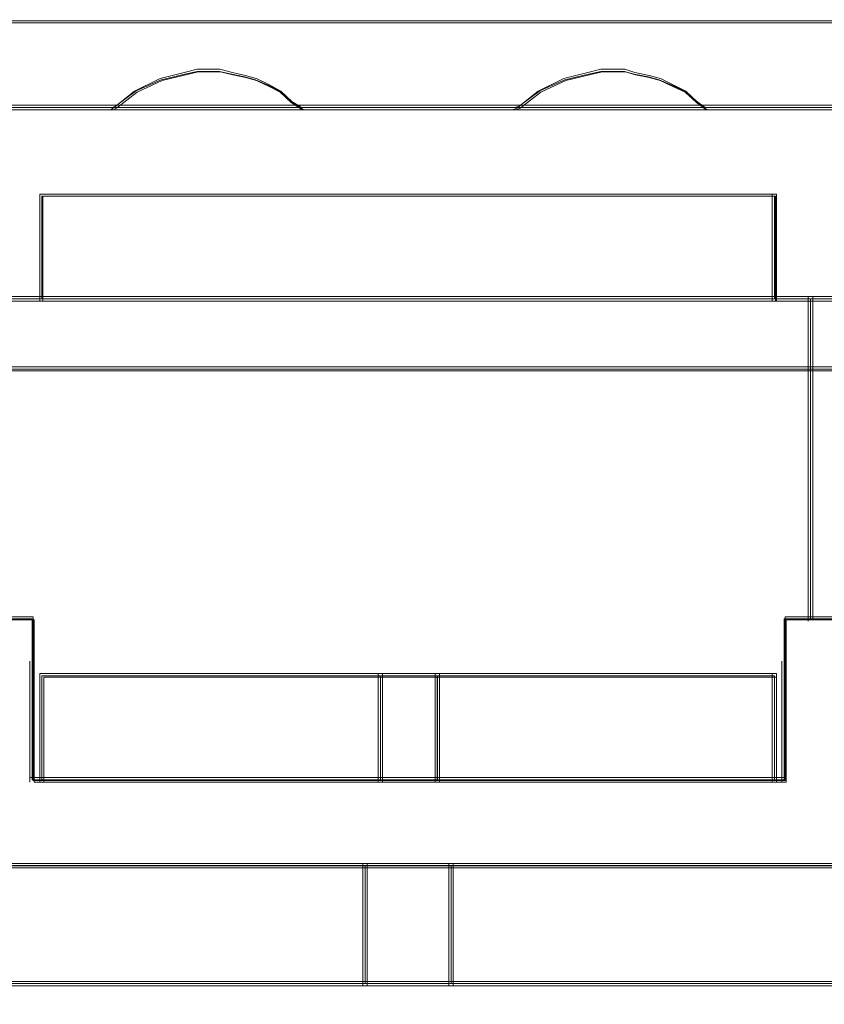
# Model space of a CAD drawing. Header units: millimetres. Extents: x -1290 to 1795, y -4192 to -1311.
# Tile 128 of 256: x 575.86 to 578.65, y -3303.58 to -3300.16. Entities that reach past the tile are written whole.
import ezdxf

# ---------------------------------------------------------------- set-up
doc = ezdxf.new("R2010")
doc.units = ezdxf.units.MM
doc.layers.add('$EL_istn', color=7, linetype='Continuous', lineweight=15)
doc.layers.add('Aparatura', color=7, linetype='Continuous', lineweight=13)
doc.styles.get("Standard").update_dxf_attribs({"font": 'ARIALN.TTF', "width": 0.8})
doc.dimstyles.new('100', dxfattribs={"dimtxt": 15, "dimasz": 10, "dimexe": 1.25, "dimexo": 0.625, "dimtad": 1, "dimdec": 0, "dimtxsty": 'Standard', "dimblk": 'OBLIQUE', "dimcen": 2.5, "dimadec": 0, "dimazin": 0, "dimtfac": 1, "dimtdec": 0, "dimtmove": 0, "dimatfit": 3, "dimldrblk": 'NONE', "dimfxl": 1, "dimarcsym": 0})

# ---------------------------------------------------------------- blocks, each defined once
blk = doc.blocks.new('_Oblique')
at = {"color": 0, "linetype": 'ByBlock', "lineweight": -2}
blk.add_line((-0.5, -0.5), (0.5, 0.5), dxfattribs=at)
blk = doc.blocks.new('*D43')
at = {"layer": '$EL_istn', "color": 0, "linetype": 'Continuous', "lineweight": -2, "ltscale": 0.1}
for p, q in [((605.2914, -3294.7164), (605.2914, -3319.5177)), ((518.0914, -3296.8148), (518.0914, -3319.5177)), ((518.0914, -3318.2677), (605.2914, -3318.2677))]:
    blk.add_line(p, q, dxfattribs=at)
at = {"layer": 'Defpoints', "color": 0}
for p in [(605.2914, -3294.0914), (518.0914, -3296.1898), (605.2914, -3318.2677)]:
    blk.add_point(p, dxfattribs=at)
at = {"layer": '$EL_istn', "color": 0, "linetype": 'ByBlock', "lineweight": -2, "xscale": 5, "yscale": 5, "zscale": 5, "rotation": 180}
blk.add_blockref('_Oblique', (518.0914, -3318.2677), dxfattribs=at)
at = {"layer": '$EL_istn', "color": 0, "linetype": 'ByBlock', "lineweight": -2, "xscale": 5, "yscale": 5, "zscale": 5}
blk.add_blockref('_Oblique', (605.2914, -3318.2677), dxfattribs=at)
at = {"layer": '$EL_istn', "color": 0, "lineweight": 5, "insert": (561.6914, -3313.5581), "char_height": 8, "attachment_point": 5}
blk.add_mtext('436', dxfattribs=at)
blk = doc.blocks.new('_None')

msp = doc.modelspace()

# ---------------------------------------------------------------- linework, layer by layer
at = {"layer": 'Aparatura', "lineweight": 13}
for points in [[(596.0784, -3300.1643), (561.8065, -3300.1643), (527.5442, -3300.1643)], [(596.0784, -3300.1643), (561.8065, -3300.1643), (527.5442, -3300.1643)], [(596.0784, -3300.1643), (561.8065, -3300.1643), (527.5442, -3300.1643)], [(596.0784, -3300.1643), (561.8065, -3300.1643), (527.5442, -3300.1643)], [(596.0705, -3300.1718), (561.8063, -3300.1718), (527.5517, -3300.1718)], [(596.0705, -3300.1718), (561.8063, -3300.1718), (527.5517, -3300.1718)], [(575.4388, -3300.4657), (576.1801, -3300.4657), (576.1897, -3300.4609), (576.2619, -3300.4079), (576.3486, -3300.3693), (576.4304, -3300.3501), (576.4737, -3300.3404), (576.5123, -3300.3404), (576.5508, -3300.3404), (576.5941, -3300.3501), (576.6374, -3300.3597), (576.6759, -3300.3693), (576.7192, -3300.3886), (576.7578, -3300.4079), (576.7963, -3300.4416), (576.8348, -3300.4657), (577.5761, -3300.4657), (577.5905, -3300.4609), (577.6627, -3300.4079), (577.7494, -3300.3693), (577.8312, -3300.3501), (577.8745, -3300.3404), (577.9131, -3300.3404), (577.9564, -3300.3404), (577.9901, -3300.3501), (578.0382, -3300.3597), (578.0767, -3300.3693), (578.12, -3300.3886), (578.1634, -3300.4079), (578.2019, -3300.4416), (578.2356, -3300.4657), (578.9769, -3300.4657)], [(575.4388, -3300.4657), (576.1801, -3300.4657), (576.1897, -3300.4609), (576.2619, -3300.4079), (576.3486, -3300.3693), (576.4304, -3300.3501), (576.4737, -3300.3404), (576.5123, -3300.3404), (576.5508, -3300.3404), (576.5941, -3300.3501), (576.6374, -3300.3597), (576.6759, -3300.3693), (576.7192, -3300.3886), (576.7578, -3300.4079), (576.7963, -3300.4416), (576.8348, -3300.4657), (577.5761, -3300.4657), (577.5905, -3300.4609), (577.6627, -3300.4079), (577.7494, -3300.3693), (577.8312, -3300.3501), (577.8745, -3300.3404), (577.9131, -3300.3404), (577.9564, -3300.3404), (577.9901, -3300.3501), (578.0382, -3300.3597), (578.0767, -3300.3693), (578.12, -3300.3886), (578.1634, -3300.4079), (578.2019, -3300.4416), (578.2356, -3300.4657), (578.9769, -3300.4657)], [(575.442, -3300.4732), (576.1835, -3300.4732), (576.1931, -3300.4682), (576.2654, -3300.4125), (576.352, -3300.3719), (576.4339, -3300.3517), (576.4772, -3300.3415), (576.5157, -3300.3415), (576.5543, -3300.3415), (576.5976, -3300.3517), (576.6409, -3300.3618), (576.6794, -3300.3719), (576.7228, -3300.3922), (576.7613, -3300.4125), (576.7998, -3300.4479), (576.8383, -3300.4732), (577.5798, -3300.4732), (577.5943, -3300.4682), (577.6665, -3300.4125), (577.7531, -3300.3719), (577.835, -3300.3517), (577.8783, -3300.3415), (577.9169, -3300.3415), (577.9602, -3300.3415), (577.9939, -3300.3517), (578.042, -3300.3618), (578.0806, -3300.3719), (578.1239, -3300.3922), (578.1672, -3300.4125), (578.2057, -3300.4479), (578.2394, -3300.4732), (578.9809, -3300.4732)], [(575.442, -3300.4732), (576.1835, -3300.4732), (576.1931, -3300.4682), (576.2654, -3300.4125), (576.352, -3300.3719), (576.4339, -3300.3517), (576.4772, -3300.3415), (576.5157, -3300.3415), (576.5543, -3300.3415), (576.5976, -3300.3517), (576.6409, -3300.3618), (576.6794, -3300.3719), (576.7228, -3300.3922), (576.7613, -3300.4125), (576.7998, -3300.4479), (576.8383, -3300.4732), (577.5798, -3300.4732), (577.5943, -3300.4682), (577.6665, -3300.4125), (577.7531, -3300.3719), (577.835, -3300.3517), (577.8783, -3300.3415), (577.9169, -3300.3415), (577.9602, -3300.3415), (577.9939, -3300.3517), (578.042, -3300.3618), (578.0806, -3300.3719), (578.1239, -3300.3922), (578.1672, -3300.4125), (578.2057, -3300.4479), (578.2394, -3300.4732), (578.9809, -3300.4732)], [(575.442, -3300.4732), (576.1835, -3300.4732), (576.1931, -3300.4682), (576.2654, -3300.4125), (576.352, -3300.3719), (576.4339, -3300.3517), (576.4772, -3300.3415), (576.5157, -3300.3415), (576.5543, -3300.3415), (576.5976, -3300.3517), (576.6409, -3300.3618), (576.6794, -3300.3719), (576.7228, -3300.3922), (576.7613, -3300.4125), (576.7998, -3300.4479), (576.8383, -3300.4732), (577.5798, -3300.4732), (577.5943, -3300.4682), (577.6665, -3300.4125), (577.7531, -3300.3719), (577.835, -3300.3517), (577.8783, -3300.3415), (577.9169, -3300.3415), (577.9602, -3300.3415), (577.9939, -3300.3517), (578.042, -3300.3618), (578.0806, -3300.3719), (578.1239, -3300.3922), (578.1672, -3300.4125), (578.2057, -3300.4479), (578.2394, -3300.4732), (578.9809, -3300.4732)], [(575.442, -3300.4732), (576.1835, -3300.4732), (576.1931, -3300.4682), (576.2654, -3300.4125), (576.352, -3300.3719), (576.4339, -3300.3517), (576.4772, -3300.3415), (576.5157, -3300.3415), (576.5543, -3300.3415), (576.5976, -3300.3517), (576.6409, -3300.3618), (576.6794, -3300.3719), (576.7228, -3300.3922), (576.7613, -3300.4125), (576.7998, -3300.4479), (576.8383, -3300.4732), (577.5798, -3300.4732), (577.5943, -3300.4682), (577.6665, -3300.4125), (577.7531, -3300.3719), (577.835, -3300.3517), (577.8783, -3300.3415), (577.9169, -3300.3415), (577.9602, -3300.3415), (577.9939, -3300.3517), (578.042, -3300.3618), (578.0806, -3300.3719), (578.1239, -3300.3922), (578.1672, -3300.4125), (578.2057, -3300.4479), (578.2394, -3300.4732), (578.9809, -3300.4732)], [(578.9771, -3300.4653), (578.2358, -3300.4653), (577.5763, -3300.4653), (576.835, -3300.4653), (576.1803, -3300.4653), (575.439, -3300.4653), (574.7795, -3300.4653), (574.0334, -3300.4653), (573.3835, -3300.4653), (572.6422, -3300.4653), (571.9827, -3300.4653), (571.2366, -3300.4653), (570.5771, -3300.4653), (569.8358, -3300.4653)], [(578.9771, -3300.4653), (578.2358, -3300.4653), (577.5763, -3300.4653), (576.835, -3300.4653), (576.1803, -3300.4653), (575.439, -3300.4653), (574.7795, -3300.4653), (574.0334, -3300.4653), (573.3835, -3300.4653), (572.6422, -3300.4653), (571.9827, -3300.4653), (571.2366, -3300.4653), (570.5771, -3300.4653), (569.8358, -3300.4653)], [(578.9771, -3300.4653), (578.2358, -3300.4653), (577.5763, -3300.4653), (576.835, -3300.4653), (576.1803, -3300.4653), (575.439, -3300.4653), (574.7795, -3300.4653), (574.0334, -3300.4653), (573.3835, -3300.4653), (572.6422, -3300.4653), (571.9827, -3300.4653), (571.2366, -3300.4653), (570.5771, -3300.4653), (569.8358, -3300.4653)], [(578.9808, -3300.4578), (578.2393, -3300.4578), (577.5797, -3300.4578), (576.8382, -3300.4578), (576.1834, -3300.4578), (575.4419, -3300.4578), (574.7823, -3300.4578), (574.036, -3300.4578), (573.386, -3300.4578), (572.6445, -3300.4578), (571.9849, -3300.4578), (571.2386, -3300.4578), (570.579, -3300.4578), (569.8375, -3300.4578)], [(578.9808, -3300.4578), (578.2393, -3300.4578), (577.5797, -3300.4578), (576.8382, -3300.4578), (576.1834, -3300.4578), (575.4419, -3300.4578), (574.7823, -3300.4578), (574.036, -3300.4578), (573.386, -3300.4578), (572.6445, -3300.4578), (571.9849, -3300.4578), (571.2386, -3300.4578), (570.579, -3300.4578), (569.8375, -3300.4578)], [(578.9808, -3300.4578), (578.2393, -3300.4578), (577.5797, -3300.4578), (576.8382, -3300.4578), (576.1834, -3300.4578), (575.4419, -3300.4578), (574.7823, -3300.4578), (574.036, -3300.4578), (573.386, -3300.4578), (572.6445, -3300.4578), (571.9849, -3300.4578), (571.2386, -3300.4578), (570.579, -3300.4578), (569.8375, -3300.4578)], [(578.9808, -3300.4578), (578.2393, -3300.4578), (577.5797, -3300.4578), (576.8382, -3300.4578), (576.1834, -3300.4578), (575.4419, -3300.4578), (574.7823, -3300.4578), (574.036, -3300.4578), (573.386, -3300.4578), (572.6445, -3300.4578), (571.9849, -3300.4578), (571.2386, -3300.4578), (570.579, -3300.4578), (569.8375, -3300.4578)], [(578.9808, -3300.4578), (578.2393, -3300.4578), (577.5797, -3300.4578), (576.8382, -3300.4578), (576.1834, -3300.4578), (575.4419, -3300.4578), (574.7823, -3300.4578), (574.036, -3300.4578), (573.386, -3300.4578), (572.6445, -3300.4578), (571.9849, -3300.4578), (571.2386, -3300.4578), (570.579, -3300.4578), (569.8375, -3300.4578)], [(578.9808, -3300.4578), (578.2393, -3300.4578), (577.5797, -3300.4578), (576.8382, -3300.4578), (576.1834, -3300.4578), (575.4419, -3300.4578), (574.7823, -3300.4578), (574.036, -3300.4578), (573.386, -3300.4578), (572.6445, -3300.4578), (571.9849, -3300.4578), (571.2386, -3300.4578), (570.579, -3300.4578), (569.8375, -3300.4578)], [(578.9808, -3300.4578), (578.2393, -3300.4578), (577.5797, -3300.4578), (576.8382, -3300.4578), (576.1834, -3300.4578), (575.4419, -3300.4578), (574.7823, -3300.4578), (574.036, -3300.4578), (573.386, -3300.4578), (572.6445, -3300.4578), (571.9849, -3300.4578), (571.2386, -3300.4578), (570.579, -3300.4578), (569.8375, -3300.4578)], [(572.8829, -3301.13), (573.1476, -3301.13), (573.1476, -3300.9855), (573.1476, -3300.8747), (573.1476, -3300.7736), (575.6797, -3300.7736), (575.6797, -3300.8747), (575.6797, -3300.9855), (575.6797, -3301.13), (575.9348, -3301.13), (575.9348, -3300.9855), (575.9348, -3300.8747), (575.9348, -3300.7736), (578.4765, -3300.7736), (578.4765, -3300.8747), (578.4765, -3300.9855), (578.4765, -3301.13), (578.7316, -3301.13)], [(572.8853, -3301.1375), (573.1501, -3301.1375), (573.1501, -3300.9897), (573.1501, -3300.8765), (573.1501, -3300.773), (575.6826, -3300.773), (575.6826, -3300.8765), (575.6826, -3300.9897), (575.6826, -3301.1375), (575.9378, -3301.1375), (575.9378, -3300.9897), (575.9378, -3300.8765), (575.9378, -3300.773), (578.48, -3300.773), (578.48, -3300.8765), (578.48, -3300.9897), (578.48, -3301.1375), (578.7352, -3301.1375)], [(573.0129, -3301.13), (573.1476, -3301.13), (573.1476, -3300.9855), (573.1476, -3300.8747), (573.1476, -3300.7736), (575.6797, -3300.7736), (575.6797, -3300.8747), (575.6797, -3300.9855), (575.6797, -3301.13), (575.9348, -3301.13), (575.9348, -3300.9855), (575.9348, -3300.8747), (575.9348, -3300.7736), (578.4765, -3300.7736), (578.4765, -3300.8747), (578.4765, -3300.9855), (578.4765, -3301.13), (578.7316, -3301.13)], [(573.0129, -3301.13), (573.1476, -3301.13), (573.1476, -3300.9855), (573.1476, -3300.8747), (573.1476, -3300.7736), (575.6797, -3300.7736), (575.6797, -3300.8747), (575.6797, -3300.9855), (575.6797, -3301.13), (575.9348, -3301.13), (575.9348, -3300.9855), (575.9348, -3300.8747), (575.9348, -3300.7736), (578.4765, -3300.7736), (578.4765, -3300.8747), (578.4765, -3300.9855), (578.4765, -3301.13), (578.7316, -3301.13)], [(573.0153, -3301.1375), (573.1501, -3301.1375), (573.1501, -3300.9897), (573.1501, -3300.8765), (573.1501, -3300.773), (575.6826, -3300.773), (575.6826, -3300.8765), (575.6826, -3300.9897), (575.6826, -3301.1375), (575.9378, -3301.1375), (575.9378, -3300.9897), (575.9378, -3300.8765), (575.9378, -3300.773), (578.48, -3300.773), (578.48, -3300.8765), (578.48, -3300.9897), (578.48, -3301.1375), (578.7352, -3301.1375)], [(573.0153, -3301.1375), (573.1501, -3301.1375), (573.1501, -3300.9897), (573.1501, -3300.8765), (573.1501, -3300.773), (575.6826, -3300.773), (575.6826, -3300.8765), (575.6826, -3300.9897), (575.6826, -3301.1375), (575.9378, -3301.1375), (575.9378, -3300.9897), (575.9378, -3300.8765), (575.9378, -3300.773), (578.48, -3300.773), (578.48, -3300.8765), (578.48, -3300.9897), (578.48, -3301.1375), (578.7352, -3301.1375)], [(573.0153, -3301.1375), (573.1501, -3301.1375), (573.1501, -3300.9897), (573.1501, -3300.8765), (573.1501, -3300.773), (575.6826, -3300.773), (575.6826, -3300.8765), (575.6826, -3300.9897), (575.6826, -3301.1375), (575.9378, -3301.1375), (575.9378, -3300.9897), (575.9378, -3300.8765), (575.9378, -3300.773), (578.48, -3300.773), (578.48, -3300.8765), (578.48, -3300.9897), (578.48, -3301.1375), (578.7352, -3301.1375)], [(573.0153, -3301.1375), (573.1501, -3301.1375), (573.1501, -3300.9897), (573.1501, -3300.8765), (573.1501, -3300.773), (575.6826, -3300.773), (575.6826, -3300.8765), (575.6826, -3300.9897), (575.6826, -3301.1375), (575.9378, -3301.1375), (575.9378, -3300.9897), (575.9378, -3300.8765), (575.9378, -3300.773), (578.48, -3300.773), (578.48, -3300.8765), (578.48, -3300.9897), (578.48, -3301.1375), (578.7352, -3301.1375)], [(573.0153, -3301.1375), (573.1501, -3301.1375), (573.1501, -3300.9897), (573.1501, -3300.8765), (573.1501, -3300.773), (575.6826, -3300.773), (575.6826, -3300.8765), (575.6826, -3300.9897), (575.6826, -3301.1375), (575.9378, -3301.1375), (575.9378, -3300.9897), (575.9378, -3300.8765), (575.9378, -3300.773), (578.48, -3300.773), (578.48, -3300.8765), (578.48, -3300.9897), (578.48, -3301.1375), (578.7352, -3301.1375)], [(573.0153, -3301.1375), (573.1501, -3301.1375), (573.1501, -3300.9897), (573.1501, -3300.8765), (573.1501, -3300.773), (575.6826, -3300.773), (575.6826, -3300.8765), (575.6826, -3300.9897), (575.6826, -3301.1375), (575.9378, -3301.1375), (575.9378, -3300.9897), (575.9378, -3300.8765), (575.9378, -3300.773), (578.48, -3300.773), (578.48, -3300.8765), (578.48, -3300.9897), (578.48, -3301.1375), (578.7352, -3301.1375)], [(575.7132, -3302.2415), (575.9009, -3302.2415), (575.9009, -3302.3955), (575.9009, -3302.7998), (575.9346, -3302.7998), (575.9346, -3302.6939), (575.9346, -3302.4388), (577.1092, -3302.4388), (577.3065, -3302.4388), (578.4763, -3302.4388), (578.4763, -3302.6939), (578.4763, -3302.7998), (578.51, -3302.7998), (578.51, -3302.3955), (578.51, -3302.2415), (578.6014, -3302.2415), (578.6014, -3302.2415), (578.6014, -3301.1296), (578.4763, -3301.1296), (575.9346, -3301.1296), (575.6795, -3301.1296)], [(575.7202, -3302.244), (575.908, -3302.244), (575.908, -3302.3994), (575.908, -3302.8073), (575.9417, -3302.8073), (575.9417, -3302.7005), (575.9417, -3302.4431), (577.1166, -3302.4431), (577.3141, -3302.4431), (578.4841, -3302.4431), (578.4841, -3302.7005), (578.4841, -3302.8073), (578.5178, -3302.8073), (578.5178, -3302.3994), (578.5178, -3302.244), (578.6093, -3302.244), (578.6093, -3302.244), (578.6093, -3301.1221), (578.4841, -3301.1221), (575.9417, -3301.1221), (575.6865, -3301.1221)], [(578.7236, -3301.1221), (578.5936, -3301.1221), (578.5936, -3301.1221), (578.5936, -3302.244), (578.6996, -3302.244)], [(585.4879, -3301.3656), (561.6131, -3301.3656)], [(585.4829, -3301.3739), (561.6132, -3301.3739)], [(561.6133, -3301.3799), (585.488, -3301.3799)], [(578.7111, -3302.2336), (578.5137, -3302.2336), (578.5137, -3302.3904), (578.5137, -3302.4344), (578.5137, -3302.8018), (578.48, -3302.8018), (577.31, -3302.8018), (577.1126, -3302.8018), (575.9378, -3302.8018), (575.9041, -3302.8018), (575.9041, -3302.4344), (575.9041, -3302.3904), (575.9041, -3302.2336), (575.7163, -3302.2336)], [(578.7111, -3302.2336), (578.5137, -3302.2336), (578.5137, -3302.3904), (578.5137, -3302.4344), (578.5137, -3302.8018), (578.48, -3302.8018), (577.31, -3302.8018), (577.1126, -3302.8018), (575.9378, -3302.8018), (575.9041, -3302.8018), (575.9041, -3302.4344), (575.9041, -3302.3904), (575.9041, -3302.2336), (575.7163, -3302.2336)], [(578.7111, -3302.2336), (578.5137, -3302.2336), (578.5137, -3302.3904), (578.5137, -3302.4344), (578.5137, -3302.8018), (578.48, -3302.8018), (577.31, -3302.8018), (577.1126, -3302.8018), (575.9378, -3302.8018), (575.9041, -3302.8018), (575.9041, -3302.4344), (575.9041, -3302.3904), (575.9041, -3302.2336), (575.7163, -3302.2336)], [(578.7111, -3302.2336), (578.5137, -3302.2336), (578.5137, -3302.3904), (578.5137, -3302.4344), (578.5137, -3302.8018), (578.48, -3302.8018), (577.31, -3302.8018), (577.1126, -3302.8018), (575.9378, -3302.8018), (575.9041, -3302.8018), (575.9041, -3302.4344), (575.9041, -3302.3904), (575.9041, -3302.2336), (575.7163, -3302.2336)], [(578.7111, -3302.2336), (578.5137, -3302.2336), (578.5137, -3302.3904), (578.5137, -3302.4344), (578.5137, -3302.8018), (578.48, -3302.8018), (577.31, -3302.8018), (577.1126, -3302.8018), (575.9378, -3302.8018), (575.9041, -3302.8018), (575.9041, -3302.4344), (575.9041, -3302.3904), (575.9041, -3302.2336), (575.7163, -3302.2336)], [(578.7075, -3302.2411), (578.5102, -3302.2411), (578.5102, -3302.3952), (578.5102, -3302.4385), (578.5102, -3302.7995), (578.4765, -3302.7995), (577.3067, -3302.7995), (577.1094, -3302.7995), (575.9348, -3302.7995), (575.9011, -3302.7995), (575.9011, -3302.4385), (575.9011, -3302.3952), (575.9011, -3302.2411), (575.7134, -3302.2411)], [(578.7075, -3302.2411), (578.5102, -3302.2411), (578.5102, -3302.3952), (578.5102, -3302.4385), (578.5102, -3302.7995), (578.4765, -3302.7995), (577.3067, -3302.7995), (577.1094, -3302.7995), (575.9348, -3302.7995), (575.9011, -3302.7995), (575.9011, -3302.4385), (575.9011, -3302.3952), (575.9011, -3302.2411), (575.7134, -3302.2411)], [(578.7075, -3302.2411), (578.5102, -3302.2411), (578.5102, -3302.3952), (578.5102, -3302.4385), (578.5102, -3302.7995), (578.4765, -3302.7995), (577.3067, -3302.7995), (577.1094, -3302.7995), (575.9348, -3302.7995), (575.9011, -3302.7995), (575.9011, -3302.4385), (575.9011, -3302.3952), (575.9011, -3302.2411), (575.7134, -3302.2411)], [(560.5595, -3303.1055), (561.7102, -3303.1055), (561.8065, -3303.1055), (561.9124, -3303.1055), (563.0102, -3303.1055), (563.2124, -3303.1055), (563.4098, -3303.1055), (565.8605, -3303.1055), (566.1687, -3303.1055), (568.6627, -3303.1055), (568.966, -3303.1055), (569.9579, -3303.1055), (570.5597, -3303.1055), (571.4601, -3303.1055), (571.7634, -3303.1055), (572.5627, -3303.1055), (573.1597, -3303.1055), (574.2575, -3303.1055), (574.5608, -3303.1055), (577.0597, -3303.1055), (577.3582, -3303.1055), (579.8667, -3303.1055)], [(560.5595, -3303.1055), (561.7102, -3303.1055), (561.8065, -3303.1055), (561.9124, -3303.1055), (563.0102, -3303.1055), (563.2124, -3303.1055), (563.4098, -3303.1055), (565.8605, -3303.1055), (566.1687, -3303.1055), (568.6627, -3303.1055), (568.966, -3303.1055), (569.9579, -3303.1055), (570.5597, -3303.1055), (571.4601, -3303.1055), (571.7634, -3303.1055), (572.5627, -3303.1055), (573.1597, -3303.1055), (574.2575, -3303.1055), (574.5608, -3303.1055), (577.0597, -3303.1055), (577.3582, -3303.1055), (579.8667, -3303.1055)], [(560.5595, -3303.1055), (561.7102, -3303.1055), (561.8065, -3303.1055), (561.9124, -3303.1055), (563.0102, -3303.1055), (563.2124, -3303.1055), (563.4098, -3303.1055), (565.8605, -3303.1055), (566.1687, -3303.1055), (568.6627, -3303.1055), (568.966, -3303.1055), (569.9579, -3303.1055), (570.5597, -3303.1055), (571.4601, -3303.1055), (571.7634, -3303.1055), (572.5627, -3303.1055), (573.1597, -3303.1055), (574.2575, -3303.1055), (574.5608, -3303.1055), (577.0597, -3303.1055), (577.3582, -3303.1055), (579.8667, -3303.1055)], [(560.5595, -3303.1055), (561.7102, -3303.1055), (561.8065, -3303.1055), (561.9124, -3303.1055), (563.0102, -3303.1055), (563.2124, -3303.1055), (563.4098, -3303.1055), (565.8605, -3303.1055), (566.1687, -3303.1055), (568.6627, -3303.1055), (568.966, -3303.1055), (569.9579, -3303.1055), (570.5597, -3303.1055), (571.4601, -3303.1055), (571.7634, -3303.1055), (572.5627, -3303.1055), (573.1597, -3303.1055), (574.2575, -3303.1055), (574.5608, -3303.1055), (577.0597, -3303.1055), (577.3582, -3303.1055), (579.8667, -3303.1055)], [(560.5595, -3303.1055), (561.7102, -3303.1055), (561.8065, -3303.1055), (561.9124, -3303.1055), (563.0102, -3303.1055), (563.2124, -3303.1055), (563.4098, -3303.1055), (565.8605, -3303.1055), (566.1687, -3303.1055), (568.6627, -3303.1055), (568.966, -3303.1055), (569.9579, -3303.1055), (570.5597, -3303.1055), (571.4601, -3303.1055), (571.7634, -3303.1055), (572.5627, -3303.1055), (573.1597, -3303.1055), (574.2575, -3303.1055), (574.5608, -3303.1055), (577.0597, -3303.1055), (577.3582, -3303.1055), (579.8667, -3303.1055)], [(560.5597, -3303.098), (561.7102, -3303.098), (561.8064, -3303.098), (561.9123, -3303.098), (563.0099, -3303.098), (563.2121, -3303.098), (563.4094, -3303.098), (565.8596, -3303.098), (566.1677, -3303.098), (568.6612, -3303.098), (568.9645, -3303.098), (569.9561, -3303.098), (570.5578, -3303.098), (571.458, -3303.098), (571.7613, -3303.098), (572.5604, -3303.098), (573.1573, -3303.098), (574.2548, -3303.098), (574.5581, -3303.098), (577.0564, -3303.098), (577.3549, -3303.098), (579.8628, -3303.098)], [(560.5597, -3303.098), (561.7102, -3303.098), (561.8064, -3303.098), (561.9123, -3303.098), (563.0099, -3303.098), (563.2121, -3303.098), (563.4094, -3303.098), (565.8596, -3303.098), (566.1677, -3303.098), (568.6612, -3303.098), (568.9645, -3303.098), (569.9561, -3303.098), (570.5578, -3303.098), (571.458, -3303.098), (571.7613, -3303.098), (572.5604, -3303.098), (573.1573, -3303.098), (574.2548, -3303.098), (574.5581, -3303.098), (577.0564, -3303.098), (577.3549, -3303.098), (579.8628, -3303.098)], [(560.5597, -3303.098), (561.7102, -3303.098), (561.8064, -3303.098), (561.9123, -3303.098), (563.0099, -3303.098), (563.2121, -3303.098), (563.4094, -3303.098), (565.8596, -3303.098), (566.1677, -3303.098), (568.6612, -3303.098), (568.9645, -3303.098), (569.9561, -3303.098), (570.5578, -3303.098), (571.458, -3303.098), (571.7613, -3303.098), (572.5604, -3303.098), (573.1573, -3303.098), (574.2548, -3303.098), (574.5581, -3303.098), (577.0564, -3303.098), (577.3549, -3303.098), (579.8628, -3303.098)]]:
    msp.add_lwpolyline(points, dxfattribs=at)
for points in [[(561.7986, -3300.1643), (596.0784, -3300.1643), (561.7986, -3300.1643)], [(576.8424, -3300.4732), (576.803, -3300.4462), (576.7636, -3300.4084), (576.7241, -3300.3868), (576.6798, -3300.3652), (576.6404, -3300.3544), (576.596, -3300.3436), (576.5517, -3300.3328), (576.5123, -3300.3328), (576.4729, -3300.3328), (576.4285, -3300.3436), (576.3448, -3300.3652), (576.2561, -3300.4084), (576.1822, -3300.4678), (576.1723, -3300.4732), (576.8424, -3300.4732)], [(576.7636, -3300.4084), (576.7241, -3300.3868), (576.6798, -3300.3652), (576.6404, -3300.3544), (576.596, -3300.3436), (576.5517, -3300.3328), (576.5123, -3300.3328), (576.4729, -3300.3328), (576.4285, -3300.3436), (576.3448, -3300.3652), (576.2561, -3300.4084), (576.1822, -3300.4678), (576.1723, -3300.4732), (576.8424, -3300.4732), (576.803, -3300.4462), (576.7636, -3300.4084)], [(576.7636, -3300.4084), (576.7241, -3300.3868), (576.6798, -3300.3652), (576.6404, -3300.3544), (576.596, -3300.3436), (576.5517, -3300.3328), (576.5123, -3300.3328), (576.4729, -3300.3328), (576.4285, -3300.3436), (576.3448, -3300.3652), (576.2561, -3300.4084), (576.1822, -3300.4678), (576.1723, -3300.4732), (576.8424, -3300.4732), (576.803, -3300.4462), (576.7636, -3300.4084)], [(576.7636, -3300.4084), (576.7241, -3300.3868), (576.6798, -3300.3652), (576.6404, -3300.3544), (576.596, -3300.3436), (576.5517, -3300.3328), (576.5123, -3300.3328), (576.4729, -3300.3328), (576.4285, -3300.3436), (576.3448, -3300.3652), (576.2561, -3300.4084), (576.1822, -3300.4678), (576.1723, -3300.4732), (576.8424, -3300.4732), (576.803, -3300.4462), (576.7636, -3300.4084)], [(576.803, -3300.4462), (576.7636, -3300.4084), (576.7241, -3300.3868), (576.6798, -3300.3652), (576.6404, -3300.3544), (576.596, -3300.3436), (576.5517, -3300.3328), (576.5123, -3300.3328), (576.4729, -3300.3328), (576.4285, -3300.3436), (576.3448, -3300.3652), (576.2561, -3300.4084), (576.1822, -3300.4678), (576.1723, -3300.4732), (576.8424, -3300.4732), (576.803, -3300.4462)], [(576.7578, -3300.4078), (576.7193, -3300.3885), (576.6759, -3300.3692), (576.6374, -3300.3596), (576.594, -3300.35), (576.5507, -3300.3403), (576.5122, -3300.3403), (576.4736, -3300.3403), (576.4303, -3300.35), (576.3484, -3300.3692), (576.2617, -3300.4078), (576.1895, -3300.4609), (576.1798, -3300.4657), (576.8349, -3300.4657), (576.7963, -3300.4416), (576.7578, -3300.4078)], [(576.7963, -3300.4416), (576.7578, -3300.4078), (576.7193, -3300.3885), (576.6759, -3300.3692), (576.6374, -3300.3596), (576.594, -3300.35), (576.5507, -3300.3403), (576.5122, -3300.3403), (576.4736, -3300.3403), (576.4303, -3300.35), (576.3484, -3300.3692), (576.2617, -3300.4078), (576.1895, -3300.4609), (576.1798, -3300.4657), (576.8349, -3300.4657), (576.7963, -3300.4416)], [(578.2435, -3300.4732), (578.209, -3300.4462), (578.1696, -3300.4084), (578.1252, -3300.3868), (578.0809, -3300.3652), (578.0414, -3300.3544), (577.9922, -3300.3436), (577.9577, -3300.3328), (577.9133, -3300.3328), (577.8739, -3300.3328), (577.8295, -3300.3436), (577.7458, -3300.3652), (577.6571, -3300.4084), (577.5832, -3300.4678), (577.5684, -3300.4732), (578.2435, -3300.4732)], [(578.209, -3300.4462), (578.1696, -3300.4084), (578.1252, -3300.3868), (578.0809, -3300.3652), (578.0414, -3300.3544), (577.9922, -3300.3436), (577.9577, -3300.3328), (577.9133, -3300.3328), (577.8739, -3300.3328), (577.8295, -3300.3436), (577.7458, -3300.3652), (577.6571, -3300.4084), (577.5832, -3300.4678), (577.5684, -3300.4732), (578.2435, -3300.4732), (578.209, -3300.4462)], [(578.209, -3300.4462), (578.1696, -3300.4084), (578.1252, -3300.3868), (578.0809, -3300.3652), (578.0414, -3300.3544), (577.9922, -3300.3436), (577.9577, -3300.3328), (577.9133, -3300.3328), (577.8739, -3300.3328), (577.8295, -3300.3436), (577.7458, -3300.3652), (577.6571, -3300.4084), (577.5832, -3300.4678), (577.5684, -3300.4732), (578.2435, -3300.4732), (578.209, -3300.4462)], [(578.209, -3300.4462), (578.1696, -3300.4084), (578.1252, -3300.3868), (578.0809, -3300.3652), (578.0414, -3300.3544), (577.9922, -3300.3436), (577.9577, -3300.3328), (577.9133, -3300.3328), (577.8739, -3300.3328), (577.8295, -3300.3436), (577.7458, -3300.3652), (577.6571, -3300.4084), (577.5832, -3300.4678), (577.5684, -3300.4732), (578.2435, -3300.4732), (578.209, -3300.4462)], [(578.209, -3300.4462), (578.1696, -3300.4084), (578.1252, -3300.3868), (578.0809, -3300.3652), (578.0414, -3300.3544), (577.9922, -3300.3436), (577.9577, -3300.3328), (577.9133, -3300.3328), (577.8739, -3300.3328), (577.8295, -3300.3436), (577.7458, -3300.3652), (577.6571, -3300.4084), (577.5832, -3300.4678), (577.5684, -3300.4732), (578.2435, -3300.4732), (578.209, -3300.4462)], [(578.2022, -3300.4416), (578.1637, -3300.4078), (578.1203, -3300.3885), (578.077, -3300.3692), (578.0384, -3300.3596), (577.9902, -3300.35), (577.9565, -3300.3403), (577.9131, -3300.3403), (577.8746, -3300.3403), (577.8312, -3300.35), (577.7493, -3300.3692), (577.6626, -3300.4078), (577.5904, -3300.4609), (577.5759, -3300.4657), (578.2359, -3300.4657), (578.2022, -3300.4416)], [(578.2022, -3300.4416), (578.1637, -3300.4078), (578.1203, -3300.3885), (578.077, -3300.3692), (578.0384, -3300.3596), (577.9902, -3300.35), (577.9565, -3300.3403), (577.9131, -3300.3403), (577.8746, -3300.3403), (577.8312, -3300.35), (577.7493, -3300.3692), (577.6626, -3300.4078), (577.5904, -3300.4609), (577.5759, -3300.4657), (578.2359, -3300.4657), (578.2022, -3300.4416)], [(561.7986, -3300.4578), (597.2576, -3300.4578), (561.7986, -3300.4578)], [(575.9269, -3300.8824), (575.9269, -3300.766), (575.9269, -3300.8824)], [(578.4839, -3300.766), (575.9269, -3300.766), (578.4839, -3300.766)], [(576.2648, -3300.766), (575.9269, -3300.766), (576.2648, -3300.766)], [(575.9269, -3300.766), (575.9269, -3300.8714), (575.9269, -3300.9869), (575.9269, -3301.1375), (578.4839, -3301.1375), (578.4839, -3300.9869), (578.4839, -3300.8714), (578.4839, -3300.766), (575.9269, -3300.766)], [(575.9269, -3300.766), (575.9269, -3300.8714), (575.9269, -3300.9869), (575.9269, -3301.1375), (578.4839, -3301.1375), (578.4839, -3300.9869), (578.4839, -3300.8714), (578.4839, -3300.766), (575.9269, -3300.766)], [(575.9269, -3300.766), (575.9269, -3300.8714), (575.9269, -3300.9869), (575.9269, -3301.1375), (578.4839, -3301.1375), (578.4839, -3300.9869), (578.4839, -3300.8714), (578.4839, -3300.766), (575.9269, -3300.766)], [(575.9269, -3301.1375), (578.4839, -3301.1375), (578.4839, -3300.9869), (578.4839, -3300.8714), (578.4839, -3300.766), (575.9269, -3300.766), (575.9269, -3300.8714), (575.9269, -3300.9869), (575.9269, -3301.1375)], [(575.9344, -3300.7736), (575.9344, -3300.8747), (575.9344, -3300.9855), (575.9344, -3301.13), (578.4764, -3301.13), (578.4764, -3300.9855), (578.4764, -3300.8747), (578.4764, -3300.7736), (575.9344, -3300.7736)], [(575.9344, -3301.13), (578.4764, -3301.13), (578.4764, -3300.9855), (578.4764, -3300.8747), (578.4764, -3300.7736), (575.9344, -3300.7736), (575.9344, -3300.8747), (575.9344, -3300.9855), (575.9344, -3301.13)], [(578.4839, -3300.766), (578.1557, -3300.766), (578.4839, -3300.766)], [(578.4685, -3300.8824), (578.4685, -3300.766), (578.4685, -3300.8824)], [(575.9269, -3300.9931), (575.9269, -3300.867), (575.9269, -3300.9931)], [(578.4685, -3300.9931), (578.4685, -3300.867), (578.4685, -3300.9931)], [(575.9269, -3301.1375), (575.9269, -3300.9776), (575.9269, -3301.1375)], [(578.4685, -3301.1375), (578.4685, -3300.9776), (578.4685, -3301.1375)], [(578.5936, -3302.2491), (578.5936, -3301.1221), (578.5936, -3302.2491)], [(585.4968, -3301.3656), (585.4914, -3301.3656), (561.6131, -3301.3656), (546.7402, -3301.3656), (541.265, -3301.3656), (538.8793, -3301.3656), (538.1539, -3301.3656), (537.8584, -3301.3656), (537.7724, -3301.3656), (537.7402, -3301.3656), (537.7294, -3301.3656), (537.724, -3301.3656), (585.4968, -3301.3656)], [(575.8932, -3302.8073), (575.8932, -3302.3877), (575.8932, -3302.8073)], [(578.5022, -3302.8073), (578.5022, -3302.3877), (578.5022, -3302.8073)], [(575.9269, -3302.4308), (575.9269, -3302.7014), (575.9269, -3302.4308)], [(577.1169, -3302.8073), (577.1169, -3302.4308), (575.9269, -3302.4308), (575.9269, -3302.6969), (575.9269, -3302.8073), (577.1169, -3302.8073)], [(577.1169, -3302.8073), (577.1169, -3302.4308), (575.9269, -3302.4308), (575.9269, -3302.6969), (575.9269, -3302.8073), (577.1169, -3302.8073)], [(577.1169, -3302.8073), (577.1169, -3302.4308), (575.9269, -3302.4308), (575.9269, -3302.6969), (575.9269, -3302.8073), (577.1169, -3302.8073)], [(575.9269, -3302.4308), (575.9269, -3302.6969), (575.9269, -3302.8073), (577.1169, -3302.8073), (577.1169, -3302.4308), (575.9269, -3302.4308)], [(577.1094, -3302.7998), (577.1094, -3302.4384), (575.9344, -3302.4384), (575.9344, -3302.6938), (575.9344, -3302.7998), (577.1094, -3302.7998)], [(575.9344, -3302.4384), (575.9344, -3302.6938), (575.9344, -3302.7998), (577.1094, -3302.7998), (577.1094, -3302.4384), (575.9344, -3302.4384)], [(577.1015, -3302.4308), (577.1015, -3302.8073), (577.1015, -3302.4308)], [(577.3143, -3302.8073), (577.3143, -3302.4308), (577.1015, -3302.4308), (577.1015, -3302.8073), (577.3143, -3302.8073)], [(577.3143, -3302.8073), (577.3143, -3302.4308), (577.1015, -3302.4308), (577.1015, -3302.8073), (577.3143, -3302.8073)], [(577.3143, -3302.8073), (577.3143, -3302.4308), (577.1015, -3302.4308), (577.1015, -3302.8073), (577.3143, -3302.8073)], [(577.3143, -3302.8073), (577.3143, -3302.4308), (577.1015, -3302.4308), (577.1015, -3302.8073), (577.3143, -3302.8073)], [(577.3068, -3302.7998), (577.3068, -3302.4384), (577.109, -3302.4384), (577.109, -3302.7998), (577.3068, -3302.7998)], [(577.3068, -3302.7998), (577.3068, -3302.4384), (577.109, -3302.4384), (577.109, -3302.7998), (577.3068, -3302.7998)], [(577.2989, -3302.4308), (577.2989, -3302.8073), (577.2989, -3302.4308)], [(578.4839, -3302.6969), (578.4839, -3302.4308), (577.2989, -3302.4308), (577.2989, -3302.8073), (578.4839, -3302.8073), (578.4839, -3302.6969)], [(578.4839, -3302.6969), (578.4839, -3302.4308), (577.2989, -3302.4308), (577.2989, -3302.8073), (578.4839, -3302.8073), (578.4839, -3302.6969)], [(578.4839, -3302.6969), (578.4839, -3302.4308), (577.2989, -3302.4308), (577.2989, -3302.8073), (578.4839, -3302.8073), (578.4839, -3302.6969)], [(577.2989, -3302.4308), (577.2989, -3302.8073), (578.4839, -3302.8073), (578.4839, -3302.6969), (578.4839, -3302.4308), (577.2989, -3302.4308)], [(578.4764, -3302.6938), (578.4764, -3302.4384), (577.3064, -3302.4384), (577.3064, -3302.7998), (578.4764, -3302.7998), (578.4764, -3302.6938)], [(577.3064, -3302.4384), (577.3064, -3302.7998), (578.4764, -3302.7998), (578.4764, -3302.6938), (578.4764, -3302.4384), (577.3064, -3302.4384)], [(578.4685, -3302.4308), (578.4685, -3302.7014), (578.4685, -3302.4308)], [(575.9269, -3302.6859), (575.9269, -3302.8073), (575.9269, -3302.6859)], [(578.4685, -3302.8073), (578.4685, -3302.6859), (578.4685, -3302.8073)], [(578.5176, -3302.7919), (575.8932, -3302.7919), (578.5176, -3302.7919)], [(563.2043, -3303.0901), (593.2142, -3303.0901), (563.2043, -3303.0901)], [(577.0638, -3303.5147), (577.0638, -3303.0901), (574.5501, -3303.0901), (574.5501, -3303.5147), (577.0638, -3303.5147)], [(577.0638, -3303.5147), (577.0638, -3303.0901), (574.5501, -3303.0901), (574.5501, -3303.5147), (577.0638, -3303.5147)], [(577.0638, -3303.5147), (577.0638, -3303.0901), (574.5501, -3303.0901), (574.5501, -3303.5147), (577.0638, -3303.5147)], [(574.5501, -3303.0901), (574.5501, -3303.5147), (577.0638, -3303.5147), (577.0638, -3303.0901), (574.5501, -3303.0901)], [(577.0563, -3303.5072), (577.0563, -3303.0976), (574.5577, -3303.0976), (574.5577, -3303.5072), (577.0563, -3303.5072)], [(574.5577, -3303.0976), (574.5577, -3303.5072), (577.0563, -3303.5072), (577.0563, -3303.0976), (574.5577, -3303.0976)], [(577.0638, -3303.0901), (575.9269, -3303.0901), (577.0638, -3303.0901)], [(577.0484, -3303.5147), (577.0484, -3303.0901), (577.0484, -3303.5147)], [(577.3623, -3303.0901), (577.0484, -3303.0901), (577.3623, -3303.0901)], [(577.3623, -3303.5147), (577.3623, -3303.0901), (577.0484, -3303.0901), (577.0484, -3303.5147), (577.3623, -3303.5147)], [(577.3623, -3303.5147), (577.3623, -3303.0901), (577.0484, -3303.0901), (577.0484, -3303.5147), (577.3623, -3303.5147)], [(577.3623, -3303.5147), (577.3623, -3303.0901), (577.0484, -3303.0901), (577.0484, -3303.5147), (577.3623, -3303.5147)], [(577.3623, -3303.0901), (577.0484, -3303.0901), (577.0484, -3303.5147), (577.3623, -3303.5147), (577.3623, -3303.0901)], [(577.3548, -3303.5072), (577.3548, -3303.0976), (577.056, -3303.0976), (577.056, -3303.5072), (577.3548, -3303.5072)], [(577.3548, -3303.0976), (577.056, -3303.0976), (577.056, -3303.5072), (577.3548, -3303.5072), (577.3548, -3303.0976)], [(578.4839, -3303.0901), (577.3469, -3303.0901), (578.4839, -3303.0901)], [(577.3469, -3303.5147), (577.3469, -3303.0901), (577.3469, -3303.5147)], [(579.8703, -3303.5147), (579.8703, -3303.0901), (577.3469, -3303.0901), (577.3469, -3303.5147), (579.8703, -3303.5147)], [(579.8703, -3303.5147), (579.8703, -3303.0901), (577.3469, -3303.0901), (577.3469, -3303.5147), (579.8703, -3303.5147)], [(579.8703, -3303.5147), (579.8703, -3303.0901), (577.3469, -3303.0901), (577.3469, -3303.5147), (579.8703, -3303.5147)], [(577.3469, -3303.0901), (577.3469, -3303.5147), (579.8703, -3303.5147), (579.8703, -3303.0901), (577.3469, -3303.0901)], [(579.8628, -3303.5072), (579.8628, -3303.0976), (577.3544, -3303.0976), (577.3544, -3303.5072), (579.8628, -3303.5072)], [(577.3544, -3303.0976), (577.3544, -3303.5072), (579.8628, -3303.5072), (579.8628, -3303.0976), (577.3544, -3303.0976)], [(574.5501, -3303.4993), (577.0638, -3303.4993), (574.5501, -3303.4993)], [(577.0484, -3303.4993), (577.3623, -3303.4993), (577.0484, -3303.4993)], [(577.3469, -3303.4993), (579.8703, -3303.4993), (577.3469, -3303.4993)]]:
    msp.add_lwpolyline(points, close=True, dxfattribs=at)

# ---------------------------------------------------------------- dimensions: what is measured, and where the dimension line sits
at = {"layer": '$EL_istn', "linetype": 'Continuous', "lineweight": 5, "ltscale": 0.1}
dim = msp.add_linear_dim(base=(605.2914, -3318.2677), p1=(518.0914, -3296.1898), p2=(605.2914, -3294.0914), dimstyle='100', override={"dimtxt": 8, "dimasz": 5, "dimlfac": 5, "dimfxl": 35, "dimfxlon": 0}, dxfattribs=at)
dim.commit()
dim.dimension.update_dxf_attribs({"geometry": '*D43', "text_midpoint": (561.6914, -3313.5581)})

doc.saveas('drawing.dxf')
